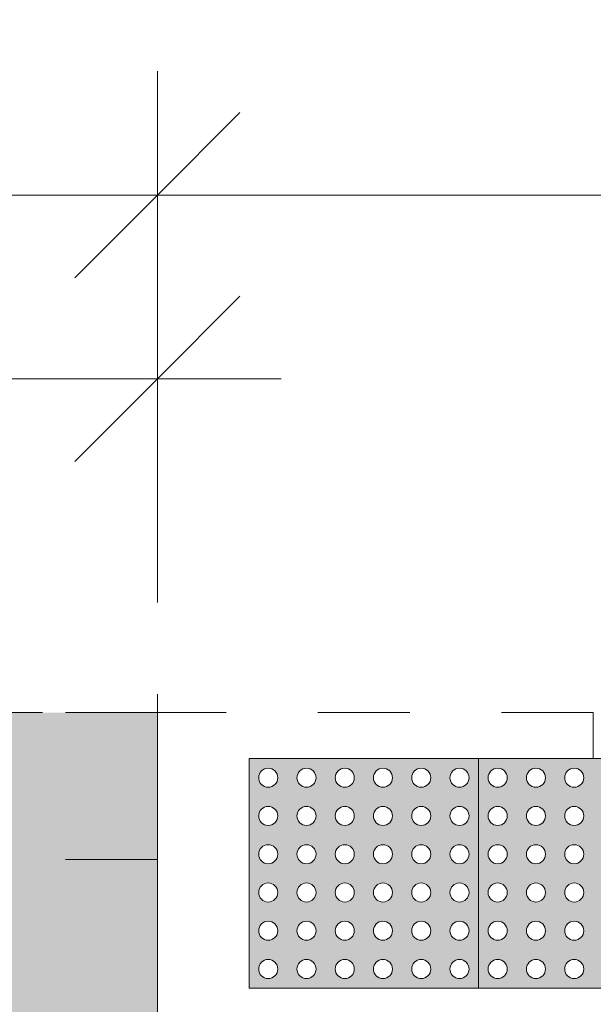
# Model space of a CAD drawing. Header units: metres. Extents: x -15 to 9.9, y -29.4 to -7.5.
# Tile 57 of 59: x 5.856 to 6.481, y -8.553 to -7.48. Entities that reach past the tile are written whole.
import ezdxf

# ---------------------------------------------------------------- set-up
doc = ezdxf.new("R2010")
doc.units = ezdxf.units.M
doc.linetypes.add('Projeção', pattern=[0.003969, 0.002381, -0.001587])
doc.linetypes.add('Traço ponto', pattern=[0.015875, 0.00635, -0.004763, 0, -0.004763])
for name, color, linetype, lineweight in [('A-ANNO-DIMS', 7, 'Continuous', 9), ('A-ANNO-DIMS-90', 7, 'Continuous', 9), ('A-DETL-GENF', 7, 'Continuous', 5), ('A-FLOR-OVHD', 7, 'Projeção', 5)]:
    doc.layers.add(name, color=color, linetype=linetype, lineweight=lineweight)
doc.layers.add('A-DETL', color=7, linetype='Continuous', lineweight=5, true_color=0x00a600)
doc.styles.add('Arial', font='arial.ttf', dxfattribs={"height": 0.135})
doc.dimstyles.new('Com_linha__ref__contínua__-_Cor_Vermelha_Arial_1_5mm', dxfattribs={"dimscale": 0.3048, "dimtxt": 0.137735, "dimasz": 0.590551, "dimexe": 0.442913, "dimexo": 0.442913, "dimgap": 0.044291, "dimtad": 1, "dimrnd": 0.01, "dimzin": 0, "dimdsep": 46, "dimtxsty": 'Arial', "dimblk1": 'OBLIQUE', "dimblk2": 'OBLIQUE', "dimsah": 1, "dimcen": 0.09, "dimdle": 0.442913, "dimazin": 0, "dimtfac": 1, "dimtdec": 4, "dimtix": 1, "dimtmove": 0, "dimatfit": 3, "dimfxl": 1, "dimtvp": 1, "dimtolj": 1, "dimtzin": 0, "dimarcsym": 2})
doc.dimstyles.new('Com_linha__ref__contínua__-_Cor_Vermelha_Arial_1_5mm_1', dxfattribs={"dimscale": 0.3048, "dimtxt": 0.137735, "dimasz": 0.590551, "dimexe": 0.442913, "dimexo": 0.442913, "dimgap": 0.044291, "dimtad": 1, "dimrnd": 0.01, "dimzin": 0, "dimdsep": 46, "dimtxsty": 'Arial', "dimblk1": 'OBLIQUE', "dimblk2": 'OBLIQUE', "dimsah": 1, "dimcen": 0.09, "dimdle": 0.442913, "dimazin": 0, "dimtfac": 1, "dimtdec": 4, "dimtix": 1, "dimtmove": 2, "dimatfit": 3, "dimfxl": 1, "dimtvp": 1, "dimtolj": 1, "dimtzin": 0, "dimarcsym": 2})

# ---------------------------------------------------------------- blocks, each defined once
blk = doc.blocks.new('DIMBLOCK6-PLANTA DE COBERTURA')
at = {"layer": 'A-ANNO-DIMS-90', "color": 242, "true_color": 0xbd2b2e, "transparency": 16777216}
for p, q in [((-0.1636, -7.8716), (-0.1636, -7.7366)), ((6.0064, -7.8716), (6.0064, -7.7366)), ((-0.1636, -7.8716), (-0.0736, -7.7816)), ((6.0064, -7.8716), (6.0964, -7.7816)), ((-0.1636, -7.8716), (-0.2536, -7.9616)), ((-0.1636, -7.8716), (6.1414, -7.8716)), ((-0.1636, -7.8716), (-0.1636, -8.1)), ((6.0064, -7.8716), (5.9164, -7.9616)), ((6.0064, -7.8716), (6.0064, -8.1))]:
    blk.add_line(p, q, dxfattribs=at)
at = {"layer": 'A-ANNO-DIMS-90', "color": 0, "transparency": 16777216, "insert": (2.7392, -7.6828), "char_height": 0.135, "width": 0.437362, "attachment_point": 1, "line_spacing_factor": 0.941778, "style": 'Arial'}
blk.add_mtext('6,17', dxfattribs=at)
blk = doc.blocks.new('_Oblique')
at = {"color": 0, "linetype": 'ByBlock', "lineweight": -2}
blk.add_line((-0.5, -0.5), (0.5, 0.5), dxfattribs=at)
blk = doc.blocks.new('DIMBLOCK7-PLANTA DE COBERTURA')
at = {"layer": 'A-ANNO-DIMS-90', "color": 242, "true_color": 0xbd2b2e, "transparency": 16777216}
for p, q in [((-13.9936, -7.6716), (-13.9936, -7.5366)), ((6.0064, -7.6716), (6.0064, -7.5366)), ((-13.9936, -7.6716), (-13.9036, -7.5816)), ((6.0064, -7.6716), (6.0964, -7.5816)), ((-14.1286, -7.6716), (6.0064, -7.6716)), ((-13.9936, -7.6716), (-14.0836, -7.7616)), ((-13.9936, -7.6716), (-13.9936, -8.1)), ((6.0064, -7.6716), (5.9164, -7.7616)), ((6.0064, -7.6716), (6.0064, -8.1))]:
    blk.add_line(p, q, dxfattribs=at)
at = {"layer": 'A-ANNO-DIMS-90', "color": 0, "transparency": 16777216, "insert": (-3.6085, -7.4828), "char_height": 0.135, "width": 0.561959, "attachment_point": 1, "line_spacing_factor": 0.941778, "style": 'Arial'}
blk.add_mtext('20,00', dxfattribs=at)
blk = doc.blocks.new('DIMBLOCK8-PLANTA DE COBERTURA')
at = {"layer": 'A-ANNO-DIMS-90', "color": 242, "true_color": 0xbd2b2e, "transparency": 16777216}
for p, q in [((6.0064, -7.6716), (6.0064, -7.5366)), ((8.0064, -7.6716), (8.0064, -7.5366)), ((6.0064, -7.6716), (6.0964, -7.5816)), ((8.0064, -7.6716), (8.0964, -7.5816)), ((6.0064, -7.6716), (5.9164, -7.7616)), ((6.0064, -7.6716), (8.1414, -7.6716)), ((6.0064, -7.6716), (6.0064, -8.1)), ((8.0064, -7.6716), (7.9164, -7.7616)), ((8.0064, -7.6716), (8.0064, -8.1))]:
    blk.add_line(p, q, dxfattribs=at)
at = {"layer": 'A-ANNO-DIMS-90', "color": 0, "transparency": 16777216, "insert": (6.8242, -7.4828), "char_height": 0.135, "width": 0.437362, "attachment_point": 1, "line_spacing_factor": 0.941778, "style": 'Arial'}
blk.add_mtext('2,00', dxfattribs=at)

msp = doc.modelspace()

# ---------------------------------------------------------------- hatches: boundary and pattern name
at = {"layer": 'A-DETL-GENF', "true_color": 0xd2e2c2}
h = msp.add_hatch(color=254, dxfattribs=at)
h.paths.add_polyline_path([(5.6864, -18.235), (6.0064, -18.235), (6.0064, -18.075), (5.7064, -18.075), (5.7064, -16.875), (6.0064, -16.875), (6.0064, -13.815), (1.0064, -13.815), (1.0064, -18.075), (0.5472, -18.075), (0.5472, -18.235), (5.5511, -18.235)])
h.paths.add_polyline_path([(0.5064, -12.615), (6.0064, -12.615), (6.0064, -8.235), (-0.1636, -8.235), (-0.1636, -12.615)])
h.paths.add_polyline_path([(2.8659, -10.9868), (2.8235, -10.9763), (2.8043, -10.9695), (2.7876, -10.9607), (2.7743, -10.9494), (2.7648, -10.935), (2.759, -10.9179), (2.7558, -10.8955), (2.755, -10.8776), (2.7556, -10.8329), (2.5939, -10.8294), (2.0768, -10.8302), (1.9254, -10.832), (1.8985, -10.8283), (1.8879, -10.8257), (1.7848, -10.795), (1.6384, -10.749), (1.6252, -10.7436), (1.5972, -10.728), (1.5727, -10.7077), (1.5484, -10.6823), (1.5267, -10.6548), (1.4896, -10.5987), (1.4566, -10.5404), (1.4451, -10.5163), (1.4355, -10.4915), (1.4007, -10.3737), (1.3897, -10.3184), (1.3823, -10.2685), (1.373, -10.1658), (1.3686, -10.0628), (1.3706, -10.0585), (1.3706, -9.9812), (1.3686, -9.9769), (1.373, -9.8738), (1.3855, -9.7461), (1.3897, -9.7213), (1.4074, -9.6405), (1.4355, -9.5482), (1.4451, -9.5233), (1.4566, -9.4992), (1.4896, -9.4409), (1.5267, -9.3849), (1.5546, -9.3503), (1.5867, -9.3194), (1.5984, -9.3108), (1.6471, -9.2778), (1.6968, -9.2482), (1.7485, -9.2253), (1.8032, -9.2122), (1.8604, -9.2074), (1.9188, -9.2068), (2.0803, -9.2094), (2.2187, -9.2102), (2.671, -9.2094), (2.7567, -9.2068), (2.7549, -9.1621), (2.7568, -9.1349), (2.7589, -9.1218), (2.7647, -9.1047), (2.7742, -9.0903), (2.7876, -9.079), (2.8043, -9.0702), (2.8303, -9.0615), (2.8659, -9.0528), (2.8975, -9.0643), (2.9008, -9.0667), (2.9027, -9.0683), (2.902, -9.0766), (2.8953, -9.0874), (2.8802, -9.1093), (2.8303, -9.2094), (3.2926, -9.1962), (3.755, -9.1901), (3.9077, -9.1919), (4.0603, -9.1988), (4.248, -9.2121), (4.5015, -9.1993), (4.6293, -9.1957), (4.757, -9.1981), (4.8204, -9.1966), (4.8839, -9.2004), (4.9593, -9.2121), (4.9902, -9.2218), (5.0162, -9.2197), (5.0423, -9.2204), (5.0788, -9.2259), (5.1139, -9.2367), (5.1422, -9.2576), (5.1671, -9.2824), (5.2079, -9.3272), (5.2424, -9.3769), (5.273, -9.4368), (5.297, -9.4973), (5.3164, -9.5661), (5.3307, -9.6344), (5.3449, -9.7236), (5.3571, -9.8384), (5.3611, -9.9538), (5.361, -10.0907), (5.3571, -10.2013), (5.342, -10.3363), (5.3307, -10.4052), (5.3149, -10.4798), (5.297, -10.5423), (5.2702, -10.6093), (5.2424, -10.6628), (5.2079, -10.7124), (5.1671, -10.7573), (5.146, -10.7787), (5.1223, -10.7974), (5.1137, -10.8025), (5.1044, -10.8064), (5.0738, -10.8148), (5.0423, -10.8193), (5.0131, -10.8197), (4.9902, -10.8179), (4.9707, -10.8246), (4.9507, -10.8295), (4.8999, -10.8375), (4.8485, -10.8416), (4.6751, -10.8443), (4.5015, -10.8403), (4.248, -10.8275), (4.0603, -10.8408), (3.9077, -10.8478), (3.755, -10.8495), (3.2926, -10.8434), (2.8303, -10.8303), (2.873, -10.9179), (2.8874, -10.9415), (2.9008, -10.9608), (2.9023, -10.9636), (2.902, -10.9713), (2.8992, -10.9744), (2.8953, -10.9762), (2.8802, -10.9821)])
at = {"layer": 'A-DETL-GENF', "true_color": 0xffffff}
h = msp.add_hatch(color=7, dxfattribs=at)
h.paths.add_polyline_path([(6.1325, -8.535), (6.3564, -8.535), (6.3564, -8.285), (6.1064, -8.2855), (6.1064, -8.535), (6.1299, -8.535)])
h.paths.add_polyline_path([(6.1272, -8.5246), (6.122, -8.5232), (6.1182, -8.5194), (6.1168, -8.5142), (6.1182, -8.509), (6.122, -8.5052), (6.1272, -8.5038), (6.1325, -8.5052), (6.1363, -8.509), (6.1377, -8.5142), (6.1363, -8.5194), (6.1325, -8.5232), (6.1299, -8.5243)])
h.paths.add_polyline_path([(6.2106, -8.5246), (6.2054, -8.5232), (6.2016, -8.5194), (6.2002, -8.5142), (6.2016, -8.509), (6.2054, -8.5052), (6.2106, -8.5038), (6.2158, -8.5052), (6.2196, -8.509), (6.221, -8.5142), (6.2196, -8.5194), (6.2158, -8.5232), (6.2133, -8.5243)])
h.paths.add_polyline_path([(6.3356, -8.5246), (6.3304, -8.5232), (6.3266, -8.5194), (6.3252, -8.5142), (6.3266, -8.509), (6.3304, -8.5052), (6.3356, -8.5038), (6.3408, -8.5052), (6.3446, -8.509), (6.346, -8.5142), (6.3446, -8.5194), (6.3408, -8.5232), (6.3375, -8.5244)])
h.paths.add_polyline_path([(6.2939, -8.5246), (6.2887, -8.5232), (6.2849, -8.5194), (6.2835, -8.5142), (6.2849, -8.509), (6.2887, -8.5052), (6.2939, -8.5038), (6.2991, -8.5052), (6.3029, -8.509), (6.3043, -8.5142), (6.3029, -8.5194), (6.2991, -8.5232), (6.2966, -8.5243)])
h.paths.add_polyline_path([(6.1689, -8.5246), (6.1637, -8.5232), (6.1599, -8.5194), (6.1585, -8.5142), (6.1599, -8.509), (6.1637, -8.5052), (6.1689, -8.5038), (6.1741, -8.5052), (6.1779, -8.509), (6.1793, -8.5142), (6.1779, -8.5194), (6.1741, -8.5232), (6.1716, -8.5243)])
h.paths.add_polyline_path([(6.2522, -8.5246), (6.247, -8.5232), (6.2432, -8.5194), (6.2418, -8.5142), (6.2432, -8.509), (6.247, -8.5052), (6.2522, -8.5038), (6.2575, -8.5052), (6.2613, -8.509), (6.2627, -8.5142), (6.2613, -8.5194), (6.2575, -8.5232), (6.2549, -8.5243)])
h.paths.add_polyline_path([(6.1272, -8.483), (6.122, -8.4816), (6.1182, -8.4777), (6.1168, -8.4725), (6.1182, -8.4673), (6.122, -8.4635), (6.1272, -8.4621), (6.1325, -8.4635), (6.1363, -8.4673), (6.1377, -8.4725), (6.1363, -8.4777), (6.1325, -8.4816), (6.1299, -8.4826)])
h.paths.add_polyline_path([(6.2522, -8.483), (6.247, -8.4816), (6.2432, -8.4777), (6.2418, -8.4725), (6.2432, -8.4673), (6.247, -8.4635), (6.2522, -8.4621), (6.2575, -8.4635), (6.2613, -8.4673), (6.2627, -8.4725), (6.2613, -8.4777), (6.2575, -8.4816), (6.2549, -8.4826)])
h.paths.add_polyline_path([(6.1689, -8.483), (6.1637, -8.4816), (6.1599, -8.4777), (6.1585, -8.4725), (6.1599, -8.4673), (6.1637, -8.4635), (6.1689, -8.4621), (6.1741, -8.4635), (6.1779, -8.4673), (6.1793, -8.4725), (6.1779, -8.4777), (6.1741, -8.4816), (6.1716, -8.4826)])
h.paths.add_polyline_path([(6.3356, -8.483), (6.3304, -8.4816), (6.3266, -8.4777), (6.3252, -8.4725), (6.3266, -8.4673), (6.3304, -8.4635), (6.3356, -8.4621), (6.3408, -8.4635), (6.3446, -8.4673), (6.346, -8.4725), (6.3446, -8.4777), (6.3408, -8.4816), (6.3375, -8.4827)])
h.paths.add_polyline_path([(6.2106, -8.483), (6.2054, -8.4816), (6.2016, -8.4777), (6.2002, -8.4725), (6.2016, -8.4673), (6.2054, -8.4635), (6.2106, -8.4621), (6.2158, -8.4635), (6.2196, -8.4673), (6.221, -8.4725), (6.2196, -8.4777), (6.2158, -8.4816), (6.2133, -8.4826)])
h.paths.add_polyline_path([(6.2939, -8.483), (6.2887, -8.4816), (6.2849, -8.4777), (6.2835, -8.4725), (6.2849, -8.4673), (6.2887, -8.4635), (6.2939, -8.4621), (6.2991, -8.4635), (6.3029, -8.4673), (6.3043, -8.4725), (6.3029, -8.4777), (6.2991, -8.4816), (6.2966, -8.4826)])
h.paths.add_polyline_path([(6.2106, -8.4413), (6.2054, -8.4399), (6.2016, -8.4361), (6.2002, -8.4309), (6.2016, -8.4257), (6.2054, -8.4219), (6.2106, -8.4205), (6.2158, -8.4219), (6.2196, -8.4257), (6.221, -8.4309), (6.2196, -8.4361), (6.2158, -8.4399), (6.2133, -8.4409)])
h.paths.add_polyline_path([(6.3356, -8.4413), (6.3304, -8.4399), (6.3266, -8.4361), (6.3252, -8.4309), (6.3266, -8.4257), (6.3304, -8.4219), (6.3356, -8.4205), (6.3408, -8.4219), (6.3446, -8.4257), (6.346, -8.4309), (6.3446, -8.4361), (6.3408, -8.4399), (6.3375, -8.441)])
h.paths.add_polyline_path([(6.2939, -8.4413), (6.2887, -8.4399), (6.2849, -8.4361), (6.2835, -8.4309), (6.2849, -8.4257), (6.2887, -8.4219), (6.2939, -8.4205), (6.2991, -8.4219), (6.3029, -8.4257), (6.3043, -8.4309), (6.3029, -8.4361), (6.2991, -8.4399), (6.2966, -8.4409)])
h.paths.add_polyline_path([(6.2522, -8.4413), (6.247, -8.4399), (6.2432, -8.4361), (6.2418, -8.4309), (6.2432, -8.4257), (6.247, -8.4219), (6.2522, -8.4205), (6.2575, -8.4219), (6.2613, -8.4257), (6.2627, -8.4309), (6.2613, -8.4361), (6.2575, -8.4399), (6.2549, -8.4409)])
h.paths.add_polyline_path([(6.1272, -8.4413), (6.122, -8.4399), (6.1182, -8.4361), (6.1168, -8.4309), (6.1182, -8.4257), (6.122, -8.4219), (6.1272, -8.4205), (6.1325, -8.4219), (6.1363, -8.4257), (6.1377, -8.4309), (6.1363, -8.4361), (6.1325, -8.4399), (6.1299, -8.4409)])
h.paths.add_polyline_path([(6.1689, -8.4413), (6.1637, -8.4399), (6.1599, -8.4361), (6.1585, -8.4309), (6.1599, -8.4257), (6.1637, -8.4219), (6.1689, -8.4205), (6.1741, -8.4219), (6.1779, -8.4257), (6.1793, -8.4309), (6.1779, -8.4361), (6.1741, -8.4399), (6.1716, -8.4409)])
h.paths.add_polyline_path([(6.3356, -8.3996), (6.3304, -8.3982), (6.3266, -8.3944), (6.3252, -8.3892), (6.3266, -8.384), (6.3304, -8.3802), (6.3356, -8.3788), (6.3408, -8.3802), (6.3446, -8.384), (6.346, -8.3892), (6.3446, -8.3944), (6.3408, -8.3982), (6.3375, -8.3994)])
h.paths.add_polyline_path([(6.2522, -8.3996), (6.247, -8.3982), (6.2432, -8.3944), (6.2418, -8.3892), (6.2432, -8.384), (6.247, -8.3802), (6.2522, -8.3788), (6.2575, -8.3802), (6.2613, -8.384), (6.2627, -8.3892), (6.2613, -8.3944), (6.2575, -8.3982), (6.2549, -8.3993)])
h.paths.add_polyline_path([(6.1272, -8.3996), (6.122, -8.3982), (6.1182, -8.3944), (6.1168, -8.3892), (6.1182, -8.384), (6.122, -8.3802), (6.1272, -8.3788), (6.1325, -8.3802), (6.1363, -8.384), (6.1377, -8.3892), (6.1363, -8.3944), (6.1325, -8.3982), (6.1299, -8.3993)])
h.paths.add_polyline_path([(6.2939, -8.3996), (6.2887, -8.3982), (6.2849, -8.3944), (6.2835, -8.3892), (6.2849, -8.384), (6.2887, -8.3802), (6.2939, -8.3788), (6.2991, -8.3802), (6.3029, -8.384), (6.3043, -8.3892), (6.3029, -8.3944), (6.2991, -8.3982), (6.2966, -8.3993)])
h.paths.add_polyline_path([(6.1689, -8.3996), (6.1637, -8.3982), (6.1599, -8.3944), (6.1585, -8.3892), (6.1599, -8.384), (6.1637, -8.3802), (6.1689, -8.3788), (6.1741, -8.3802), (6.1779, -8.384), (6.1793, -8.3892), (6.1779, -8.3944), (6.1741, -8.3982), (6.1716, -8.3993)])
h.paths.add_polyline_path([(6.2106, -8.3996), (6.2054, -8.3982), (6.2016, -8.3944), (6.2002, -8.3892), (6.2016, -8.384), (6.2054, -8.3802), (6.2106, -8.3788), (6.2158, -8.3802), (6.2196, -8.384), (6.221, -8.3892), (6.2196, -8.3944), (6.2158, -8.3982), (6.2133, -8.3993)])
h.paths.add_polyline_path([(6.3356, -8.358), (6.3304, -8.3566), (6.3266, -8.3527), (6.3252, -8.3475), (6.3266, -8.3423), (6.3304, -8.3385), (6.3356, -8.3371), (6.3408, -8.3385), (6.3446, -8.3423), (6.346, -8.3475), (6.3446, -8.3527), (6.3408, -8.3566), (6.3375, -8.3577)])
h.paths.add_polyline_path([(6.2939, -8.358), (6.2887, -8.3566), (6.2849, -8.3527), (6.2835, -8.3475), (6.2849, -8.3423), (6.2887, -8.3385), (6.2939, -8.3371), (6.2991, -8.3385), (6.3029, -8.3423), (6.3043, -8.3475), (6.3029, -8.3527), (6.2991, -8.3566), (6.2966, -8.3576)])
h.paths.add_polyline_path([(6.2106, -8.358), (6.2054, -8.3566), (6.2016, -8.3527), (6.2002, -8.3475), (6.2016, -8.3423), (6.2054, -8.3385), (6.2106, -8.3371), (6.2158, -8.3385), (6.2196, -8.3423), (6.221, -8.3475), (6.2196, -8.3527), (6.2158, -8.3566), (6.2133, -8.3576)])
h.paths.add_polyline_path([(6.2522, -8.358), (6.247, -8.3566), (6.2432, -8.3527), (6.2418, -8.3475), (6.2432, -8.3423), (6.247, -8.3385), (6.2522, -8.3371), (6.2575, -8.3385), (6.2613, -8.3423), (6.2627, -8.3475), (6.2613, -8.3527), (6.2575, -8.3566), (6.2549, -8.3576)])
h.paths.add_polyline_path([(6.1272, -8.358), (6.122, -8.3566), (6.1182, -8.3527), (6.1168, -8.3475), (6.1182, -8.3423), (6.122, -8.3385), (6.1272, -8.3371), (6.1325, -8.3385), (6.1363, -8.3423), (6.1377, -8.3475), (6.1363, -8.3527), (6.1325, -8.3566), (6.1299, -8.3576)])
h.paths.add_polyline_path([(6.1689, -8.358), (6.1637, -8.3566), (6.1599, -8.3527), (6.1585, -8.3475), (6.1599, -8.3423), (6.1637, -8.3385), (6.1689, -8.3371), (6.1741, -8.3385), (6.1779, -8.3423), (6.1793, -8.3475), (6.1779, -8.3527), (6.1741, -8.3566), (6.1716, -8.3576)])
h.paths.add_polyline_path([(6.2522, -8.3163), (6.247, -8.3149), (6.2432, -8.3111), (6.2418, -8.3059), (6.2432, -8.3007), (6.247, -8.2969), (6.2522, -8.2955), (6.2575, -8.2969), (6.2613, -8.3007), (6.2627, -8.3059), (6.2613, -8.3111), (6.2575, -8.3149), (6.2549, -8.3159)])
h.paths.add_polyline_path([(6.1272, -8.3163), (6.122, -8.3149), (6.1182, -8.3111), (6.1168, -8.3059), (6.1182, -8.3007), (6.122, -8.2969), (6.1272, -8.2955), (6.1325, -8.2969), (6.1363, -8.3007), (6.1377, -8.3059), (6.1363, -8.3111), (6.1325, -8.3149), (6.1299, -8.3159)])
h.paths.add_polyline_path([(6.3356, -8.3163), (6.3304, -8.3149), (6.3266, -8.3111), (6.3252, -8.3059), (6.3266, -8.3007), (6.3304, -8.2969), (6.3356, -8.2955), (6.3408, -8.2969), (6.3446, -8.3007), (6.346, -8.3059), (6.3446, -8.3111), (6.3408, -8.3149), (6.3375, -8.316)])
h.paths.add_polyline_path([(6.1689, -8.3163), (6.1637, -8.3149), (6.1599, -8.3111), (6.1585, -8.3059), (6.1599, -8.3007), (6.1637, -8.2969), (6.1689, -8.2955), (6.1741, -8.2969), (6.1779, -8.3007), (6.1793, -8.3059), (6.1779, -8.3111), (6.1741, -8.3149), (6.1716, -8.3159)])
h.paths.add_polyline_path([(6.2939, -8.3163), (6.2887, -8.3149), (6.2849, -8.3111), (6.2835, -8.3059), (6.2849, -8.3007), (6.2887, -8.2969), (6.2939, -8.2955), (6.2991, -8.2969), (6.3029, -8.3007), (6.3043, -8.3059), (6.3029, -8.3111), (6.2991, -8.3149), (6.2966, -8.3159)])
h.paths.add_polyline_path([(6.2106, -8.3163), (6.2054, -8.3149), (6.2016, -8.3111), (6.2002, -8.3059), (6.2016, -8.3007), (6.2054, -8.2969), (6.2106, -8.2955), (6.2158, -8.2969), (6.2196, -8.3007), (6.221, -8.3059), (6.2196, -8.3111), (6.2158, -8.3149), (6.2133, -8.3159)])
h = msp.add_hatch(color=7, dxfattribs=at)
h.paths.add_polyline_path([(6.5908, -8.535), (6.6064, -8.535), (6.6064, -8.285), (6.3564, -8.2855), (6.3564, -8.535), (6.5883, -8.535)])
h.paths.add_polyline_path([(6.4189, -8.5246), (6.4137, -8.5232), (6.4099, -8.5194), (6.4085, -8.5142), (6.4099, -8.509), (6.4137, -8.5052), (6.4189, -8.5038), (6.4241, -8.5052), (6.4279, -8.509), (6.4293, -8.5142), (6.4279, -8.5194), (6.4241, -8.5232), (6.4216, -8.5243)])
h.paths.add_polyline_path([(6.4606, -8.5246), (6.4554, -8.5232), (6.4516, -8.5194), (6.4502, -8.5142), (6.4516, -8.509), (6.4554, -8.5052), (6.4606, -8.5038), (6.4658, -8.5052), (6.4696, -8.509), (6.471, -8.5142), (6.4696, -8.5194), (6.4658, -8.5232), (6.4633, -8.5243)])
h.paths.add_polyline_path([(6.5856, -8.5246), (6.5804, -8.5232), (6.5766, -8.5194), (6.5752, -8.5142), (6.5766, -8.509), (6.5804, -8.5052), (6.5856, -8.5038), (6.5908, -8.5052), (6.5946, -8.509), (6.596, -8.5142), (6.5946, -8.5194), (6.5908, -8.5232), (6.5883, -8.5243)])
h.paths.add_polyline_path([(6.5022, -8.5246), (6.497, -8.5232), (6.4932, -8.5194), (6.4918, -8.5142), (6.4932, -8.509), (6.497, -8.5052), (6.5022, -8.5038), (6.5075, -8.5052), (6.5113, -8.509), (6.5127, -8.5142), (6.5113, -8.5194), (6.5075, -8.5232), (6.5049, -8.5243)])
h.paths.add_polyline_path([(6.3772, -8.5246), (6.372, -8.5232), (6.3682, -8.5194), (6.3668, -8.5142), (6.3682, -8.509), (6.372, -8.5052), (6.3772, -8.5038), (6.3825, -8.5052), (6.3863, -8.509), (6.3877, -8.5142), (6.3863, -8.5194), (6.3825, -8.5232), (6.3799, -8.5243)])
h.paths.add_polyline_path([(6.5439, -8.5246), (6.5387, -8.5232), (6.5349, -8.5194), (6.5335, -8.5142), (6.5349, -8.509), (6.5387, -8.5052), (6.5439, -8.5038), (6.5491, -8.5052), (6.5529, -8.509), (6.5543, -8.5142), (6.5529, -8.5194), (6.5491, -8.5232), (6.5466, -8.5243)])
h.paths.add_polyline_path([(6.4606, -8.483), (6.4554, -8.4816), (6.4516, -8.4777), (6.4502, -8.4725), (6.4516, -8.4673), (6.4554, -8.4635), (6.461, -8.4622), (6.4658, -8.4635), (6.4696, -8.4673), (6.471, -8.4725), (6.4696, -8.4777), (6.4658, -8.4816), (6.4633, -8.4826)])
h.paths.add_polyline_path([(6.5022, -8.483), (6.497, -8.4816), (6.4932, -8.4777), (6.4918, -8.4725), (6.4932, -8.4673), (6.497, -8.4635), (6.5022, -8.4621), (6.5075, -8.4635), (6.5113, -8.4673), (6.5127, -8.4725), (6.5113, -8.4777), (6.5075, -8.4816), (6.5049, -8.4826)])
h.paths.add_polyline_path([(6.5856, -8.483), (6.5804, -8.4816), (6.5766, -8.4777), (6.5752, -8.4725), (6.5766, -8.4673), (6.5804, -8.4635), (6.5856, -8.4621), (6.5908, -8.4635), (6.5946, -8.4673), (6.596, -8.4725), (6.5946, -8.4777), (6.5908, -8.4816), (6.5883, -8.4826)])
h.paths.add_polyline_path([(6.3772, -8.483), (6.372, -8.4816), (6.3682, -8.4777), (6.3668, -8.4725), (6.3682, -8.4673), (6.372, -8.4635), (6.3772, -8.4621), (6.3825, -8.4635), (6.3863, -8.4673), (6.3877, -8.4725), (6.3863, -8.4777), (6.3825, -8.4816), (6.3799, -8.4826)])
h.paths.add_polyline_path([(6.4189, -8.483), (6.4137, -8.4816), (6.4099, -8.4777), (6.4085, -8.4725), (6.4099, -8.4673), (6.4137, -8.4635), (6.4189, -8.4621), (6.4241, -8.4635), (6.4279, -8.4673), (6.4293, -8.4725), (6.4279, -8.4777), (6.4241, -8.4816), (6.4216, -8.4826)])
h.paths.add_polyline_path([(6.5439, -8.483), (6.5387, -8.4816), (6.5349, -8.4777), (6.5335, -8.4725), (6.5349, -8.4673), (6.5387, -8.4635), (6.5439, -8.4621), (6.5491, -8.4635), (6.5529, -8.4673), (6.5543, -8.4725), (6.5529, -8.4777), (6.5491, -8.4816), (6.5466, -8.4826)])
h.paths.add_polyline_path([(6.5439, -8.4413), (6.5387, -8.4399), (6.5349, -8.4361), (6.5335, -8.4309), (6.5349, -8.4257), (6.5387, -8.4219), (6.5439, -8.4205), (6.5491, -8.4219), (6.5529, -8.4257), (6.5543, -8.4309), (6.5529, -8.4361), (6.5491, -8.4399), (6.5466, -8.4409)])
h.paths.add_polyline_path([(6.4606, -8.4413), (6.4554, -8.4399), (6.4516, -8.4361), (6.4502, -8.4309), (6.4516, -8.4257), (6.4554, -8.4219), (6.4606, -8.4205), (6.4658, -8.4219), (6.4696, -8.4257), (6.471, -8.4309), (6.4696, -8.4361), (6.4658, -8.4399), (6.4633, -8.4409)])
h.paths.add_polyline_path([(6.5022, -8.4413), (6.497, -8.4399), (6.4932, -8.4361), (6.4918, -8.4309), (6.4932, -8.4257), (6.497, -8.4219), (6.5022, -8.4205), (6.5075, -8.4219), (6.5113, -8.4257), (6.5127, -8.4309), (6.5113, -8.4361), (6.5075, -8.4399), (6.5049, -8.4409)])
h.paths.add_polyline_path([(6.4189, -8.4413), (6.4137, -8.4399), (6.4099, -8.4361), (6.4085, -8.4309), (6.4099, -8.4257), (6.4137, -8.4219), (6.4189, -8.4205), (6.4241, -8.4219), (6.4279, -8.4257), (6.4293, -8.4309), (6.4279, -8.4361), (6.4241, -8.4399), (6.4216, -8.4409)])
h.paths.add_polyline_path([(6.3772, -8.4413), (6.372, -8.4399), (6.3682, -8.4361), (6.3668, -8.4309), (6.3682, -8.4257), (6.372, -8.4219), (6.3772, -8.4205), (6.3825, -8.4219), (6.3863, -8.4257), (6.3877, -8.4309), (6.3863, -8.4361), (6.3825, -8.4399), (6.3799, -8.4409)])
h.paths.add_polyline_path([(6.5856, -8.4413), (6.5804, -8.4399), (6.5766, -8.4361), (6.5752, -8.4309), (6.5766, -8.4257), (6.5804, -8.4219), (6.5856, -8.4205), (6.5908, -8.4219), (6.5946, -8.4257), (6.596, -8.4309), (6.5946, -8.4361), (6.5908, -8.4399), (6.5883, -8.4409)])
h.paths.add_polyline_path([(6.5856, -8.3996), (6.5804, -8.3982), (6.5766, -8.3944), (6.5752, -8.3892), (6.5766, -8.384), (6.5804, -8.3802), (6.5856, -8.3788), (6.5908, -8.3802), (6.5946, -8.384), (6.596, -8.3892), (6.5946, -8.3944), (6.5908, -8.3982), (6.5883, -8.3993)])
h.paths.add_polyline_path([(6.4606, -8.3996), (6.4554, -8.3982), (6.4516, -8.3944), (6.4502, -8.3892), (6.4516, -8.384), (6.4554, -8.3802), (6.4606, -8.3788), (6.4658, -8.3802), (6.4696, -8.384), (6.471, -8.3892), (6.4696, -8.3944), (6.4658, -8.3982), (6.4633, -8.3993)])
h.paths.add_polyline_path([(6.4189, -8.3996), (6.4137, -8.3982), (6.4099, -8.3944), (6.4085, -8.3892), (6.4099, -8.384), (6.4137, -8.3802), (6.4189, -8.3788), (6.4241, -8.3802), (6.4279, -8.384), (6.4293, -8.3892), (6.4279, -8.3944), (6.4241, -8.3982), (6.4216, -8.3993)])
h.paths.add_polyline_path([(6.3772, -8.3996), (6.372, -8.3982), (6.3682, -8.3944), (6.3668, -8.3892), (6.3682, -8.384), (6.372, -8.3802), (6.3772, -8.3788), (6.3825, -8.3802), (6.3863, -8.384), (6.3877, -8.3892), (6.3863, -8.3944), (6.3825, -8.3982), (6.3799, -8.3993)])
h.paths.add_polyline_path([(6.5439, -8.3996), (6.5387, -8.3982), (6.5349, -8.3944), (6.5335, -8.3892), (6.5349, -8.384), (6.5387, -8.3802), (6.5439, -8.3788), (6.5491, -8.3802), (6.5529, -8.384), (6.5543, -8.3892), (6.5529, -8.3944), (6.5491, -8.3982), (6.5466, -8.3993)])
h.paths.add_polyline_path([(6.5022, -8.3996), (6.497, -8.3982), (6.4932, -8.3944), (6.4918, -8.3892), (6.4932, -8.384), (6.497, -8.3802), (6.5022, -8.3788), (6.5075, -8.3802), (6.5113, -8.384), (6.5127, -8.3892), (6.5113, -8.3944), (6.5075, -8.3982), (6.5049, -8.3993)])
h.paths.add_polyline_path([(6.5439, -8.358), (6.5387, -8.3566), (6.5349, -8.3527), (6.5335, -8.3475), (6.5349, -8.3423), (6.5387, -8.3385), (6.5439, -8.3371), (6.5491, -8.3385), (6.5529, -8.3423), (6.5543, -8.3475), (6.5529, -8.3527), (6.5491, -8.3566), (6.5466, -8.3576)])
h.paths.add_polyline_path([(6.5856, -8.358), (6.5804, -8.3566), (6.5766, -8.3527), (6.5752, -8.3475), (6.5766, -8.3423), (6.5804, -8.3385), (6.5856, -8.3371), (6.5908, -8.3385), (6.5946, -8.3423), (6.596, -8.3475), (6.5946, -8.3527), (6.5908, -8.3566), (6.5883, -8.3576)])
h.paths.add_polyline_path([(6.4606, -8.358), (6.4554, -8.3566), (6.4516, -8.3527), (6.4502, -8.3475), (6.4516, -8.3423), (6.4554, -8.3385), (6.4606, -8.3371), (6.4658, -8.3385), (6.4696, -8.3423), (6.471, -8.3475), (6.4696, -8.3527), (6.4658, -8.3566), (6.4633, -8.3576)])
h.paths.add_polyline_path([(6.5022, -8.358), (6.497, -8.3566), (6.4932, -8.3527), (6.4918, -8.3475), (6.4932, -8.3423), (6.497, -8.3385), (6.5022, -8.3371), (6.5075, -8.3385), (6.5113, -8.3423), (6.5127, -8.3475), (6.5113, -8.3527), (6.5075, -8.3566), (6.5049, -8.3576)])
h.paths.add_polyline_path([(6.3772, -8.358), (6.372, -8.3566), (6.3682, -8.3527), (6.3668, -8.3475), (6.3682, -8.3423), (6.372, -8.3385), (6.3772, -8.3371), (6.3825, -8.3385), (6.3863, -8.3423), (6.3877, -8.3475), (6.3863, -8.3527), (6.3825, -8.3566), (6.3799, -8.3576)])
h.paths.add_polyline_path([(6.4189, -8.358), (6.4137, -8.3566), (6.4099, -8.3527), (6.4085, -8.3475), (6.4099, -8.3423), (6.4137, -8.3385), (6.4189, -8.3371), (6.4241, -8.3385), (6.4279, -8.3423), (6.4293, -8.3475), (6.4279, -8.3527), (6.4241, -8.3566), (6.4216, -8.3576)])
h.paths.add_polyline_path([(6.5439, -8.3163), (6.5387, -8.3149), (6.5349, -8.3111), (6.5335, -8.3059), (6.5349, -8.3007), (6.5387, -8.2969), (6.5439, -8.2955), (6.5491, -8.2969), (6.5529, -8.3007), (6.5543, -8.3059), (6.5529, -8.3111), (6.5491, -8.3149), (6.5466, -8.3159)])
h.paths.add_polyline_path([(6.5856, -8.3163), (6.5804, -8.3149), (6.5766, -8.3111), (6.5752, -8.3059), (6.5766, -8.3007), (6.5804, -8.2969), (6.5856, -8.2955), (6.5908, -8.2969), (6.5946, -8.3007), (6.596, -8.3059), (6.5946, -8.3111), (6.5908, -8.3149), (6.5883, -8.3159)])
h.paths.add_polyline_path([(6.4189, -8.3163), (6.4137, -8.3149), (6.4099, -8.3111), (6.4085, -8.3059), (6.4099, -8.3007), (6.4137, -8.2969), (6.4189, -8.2955), (6.4241, -8.2969), (6.4279, -8.3007), (6.4293, -8.3059), (6.4279, -8.3111), (6.4241, -8.3149), (6.4216, -8.3159)])
h.paths.add_polyline_path([(6.3772, -8.3163), (6.372, -8.3149), (6.3682, -8.3111), (6.3668, -8.3059), (6.3682, -8.3007), (6.372, -8.2969), (6.3772, -8.2955), (6.3825, -8.2969), (6.3863, -8.3007), (6.3877, -8.3059), (6.3863, -8.3111), (6.3825, -8.3149), (6.3799, -8.3159)])
h.paths.add_polyline_path([(6.5022, -8.3163), (6.497, -8.3149), (6.4932, -8.3111), (6.4918, -8.3059), (6.4932, -8.3007), (6.497, -8.2969), (6.5022, -8.2955), (6.5075, -8.2969), (6.5113, -8.3007), (6.5127, -8.3059), (6.5113, -8.3111), (6.5075, -8.3149), (6.5049, -8.3159)])
h.paths.add_polyline_path([(6.4606, -8.3163), (6.4554, -8.3149), (6.4516, -8.3111), (6.4502, -8.3059), (6.4516, -8.3007), (6.4554, -8.2969), (6.4606, -8.2955), (6.4658, -8.2969), (6.4696, -8.3007), (6.471, -8.3059), (6.4696, -8.3111), (6.4658, -8.3149), (6.4633, -8.3159)])

# ---------------------------------------------------------------- linework, layer by layer
at = {"layer": 'A-DETL', "color": 7, "linetype": 'Traço ponto'}
for p, q in [((6.0064, -12.715), (6.0064, -7.835)), ((6.4814, -8.235), (-13.9936, -8.235)), ((6.0064, -8.235), (-0.1636, -8.235)), ((6.0064, -12.615), (6.0064, -8.235))]:
    msp.add_line(p, q, dxfattribs=at)
at = {"layer": 'A-DETL', "color": 8, "true_color": 0x808080}
for p, q in [((6.4814, -8.235), (6.4814, -8.285)), ((6.3564, -8.285), (6.1064, -8.285)), ((6.1064, -8.285), (6.1064, -8.535)), ((6.4814, -8.285), (6.3564, -8.285)), ((6.3564, -8.535), (6.3564, -8.285)), ((6.4814, -8.285), (6.7314, -8.285)), ((6.1064, -8.535), (6.3564, -8.535)), ((6.3564, -8.535), (6.6064, -8.535))]:
    msp.add_line(p, q, dxfattribs=at)
for centre, start, end in [((6.1272, -8.3059), 0, 180), ((6.1689, -8.3059), 0, 180), ((6.2106, -8.3059), 0, 180), ((6.2522, -8.3059), 0, 180), ((6.2939, -8.3059), 0, 180), ((6.3356, -8.3059), 0, 180), ((6.3772, -8.3059), 0, 180), ((6.4189, -8.3059), 0, 180), ((6.4606, -8.3059), 0, 180), ((6.1272, -8.3059), 180, 0), ((6.1689, -8.3059), 180, 0), ((6.2106, -8.3059), 180, 0), ((6.2522, -8.3059), 180, 0), ((6.2939, -8.3059), 180, 0), ((6.3356, -8.3059), 180, 0), ((6.3772, -8.3059), 180, 0), ((6.4189, -8.3059), 180, 0), ((6.4606, -8.3059), 180, 0), ((6.1272, -8.3475), 0, 180), ((6.1689, -8.3475), 0, 180), ((6.2106, -8.3475), 0, 180), ((6.2522, -8.3475), 0, 180), ((6.2939, -8.3475), 0, 180), ((6.3356, -8.3475), 0, 180), ((6.3772, -8.3475), 0, 180), ((6.4189, -8.3475), 0, 180), ((6.4606, -8.3475), 0, 180), ((6.1272, -8.3475), 180, 0), ((6.1689, -8.3475), 180, 0), ((6.2106, -8.3475), 180, 0), ((6.2522, -8.3475), 180, 0), ((6.2939, -8.3475), 180, 0), ((6.3356, -8.3475), 180, 0), ((6.3772, -8.3475), 180, 0), ((6.4189, -8.3475), 180, 0), ((6.4606, -8.3475), 180, 0), ((6.1272, -8.3892), 0, 180), ((6.1689, -8.3892), 0, 180), ((6.2106, -8.3892), 0, 180), ((6.2522, -8.3892), 0, 180), ((6.2939, -8.3892), 0, 180), ((6.3356, -8.3892), 0, 180), ((6.3772, -8.3892), 0, 180), ((6.4189, -8.3892), 0, 180), ((6.4606, -8.3892), 0, 180), ((6.1272, -8.3892), 180, 0), ((6.1689, -8.3892), 180, 0), ((6.2106, -8.3892), 180, 0), ((6.2522, -8.3892), 180, 0), ((6.2939, -8.3892), 180, 0), ((6.3356, -8.3892), 180, 0), ((6.3772, -8.3892), 180, 0), ((6.4189, -8.3892), 180, 0), ((6.4606, -8.3892), 180, 0), ((6.1272, -8.4309), 0, 180), ((6.1689, -8.4309), 0, 180), ((6.2106, -8.4309), 0, 180), ((6.2522, -8.4309), 0, 180), ((6.2939, -8.4309), 0, 180), ((6.3356, -8.4309), 0, 180), ((6.3772, -8.4309), 0, 180), ((6.4189, -8.4309), 0, 180), ((6.4606, -8.4309), 0, 180), ((6.1272, -8.4309), 180, 0), ((6.1689, -8.4309), 180, 0), ((6.2106, -8.4309), 180, 0), ((6.2522, -8.4309), 180, 0), ((6.2939, -8.4309), 180, 0), ((6.3356, -8.4309), 180, 0), ((6.3772, -8.4309), 180, 0), ((6.4189, -8.4309), 180, 0), ((6.4606, -8.4309), 180, 0), ((6.1272, -8.4725), 0, 180), ((6.1689, -8.4725), 0, 180), ((6.2106, -8.4725), 0, 180), ((6.2522, -8.4725), 0, 180), ((6.2939, -8.4725), 0, 180), ((6.3356, -8.4725), 0, 180), ((6.3772, -8.4725), 0, 180), ((6.4189, -8.4725), 0, 180), ((6.4606, -8.4725), 0, 180), ((6.1272, -8.4725), 180, 0), ((6.1689, -8.4725), 180, 0), ((6.2106, -8.4725), 180, 0), ((6.2522, -8.4725), 180, 0), ((6.2939, -8.4725), 180, 0), ((6.3356, -8.4725), 180, 0), ((6.3772, -8.4725), 180, 0), ((6.4189, -8.4725), 180, 0), ((6.4606, -8.4725), 180, 0), ((6.1272, -8.5142), 0, 180), ((6.1689, -8.5142), 0, 180), ((6.2106, -8.5142), 0, 180), ((6.2522, -8.5142), 0, 180), ((6.2939, -8.5142), 0, 180), ((6.3356, -8.5142), 0, 180), ((6.3772, -8.5142), 0, 180), ((6.4189, -8.5142), 0, 180), ((6.4606, -8.5142), 0, 180), ((6.1272, -8.5142), 180, 0), ((6.1689, -8.5142), 180, 0), ((6.2106, -8.5142), 180, 0), ((6.2522, -8.5142), 180, 0), ((6.2939, -8.5142), 180, 0), ((6.3356, -8.5142), 180, 0), ((6.3772, -8.5142), 180, 0), ((6.4189, -8.5142), 180, 0), ((6.4606, -8.5142), 180, 0)]:
    msp.add_arc(centre, 0.0104, start, end, dxfattribs=at)
at = {"layer": 'A-FLOR-OVHD'}
msp.add_line((6.0064, -8.395), (-13.8336, -8.395), dxfattribs=at)

# ---------------------------------------------------------------- dimensions: what is measured, and where the dimension line sits
at = {"layer": 'A-ANNO-DIMS', "color": 242, "true_color": 0xbd2b2e}
dim = msp.add_linear_dim(base=(6.0064, -7.6716), p1=(-13.9936, -8.235), p2=(6.0064, -8.235), dimstyle='Com_linha__ref__contínua__-_Cor_Vermelha_Arial_1_5mm_1', override={"dimpost": '<>', "dimfxl": 20}, dxfattribs=at)
dim.commit()
dim.dimension.update_dxf_attribs({"geometry": 'DIMBLOCK7-PLANTA DE COBERTURA', "text_midpoint": (-3.3275, -7.5728), "dimtype": 160})
for base, p1, p2, override, picture, middle in [((8.0064, -7.6716), (6.0064, -8.235), (8.0064, -8.235), {"dimpost": '<>', "dimfxl": 2}, 'DIMBLOCK8-PLANTA DE COBERTURA', (7.0064, -7.5891)), ((6.0064, -7.8716), (-0.1636, -8.235), (6.0064, -8.235), {"dimpost": '<>', "dimfxl": 6.17}, 'DIMBLOCK6-PLANTA DE COBERTURA', (2.9214, -7.7891))]:
    dim = msp.add_linear_dim(base=base, p1=p1, p2=p2, dimstyle='Com_linha__ref__contínua__-_Cor_Vermelha_Arial_1_5mm', override=override, dxfattribs=at)
    dim.commit()
    dim.dimension.update_dxf_attribs({"geometry": picture, "text_midpoint": middle})

doc.saveas('drawing.dxf')
